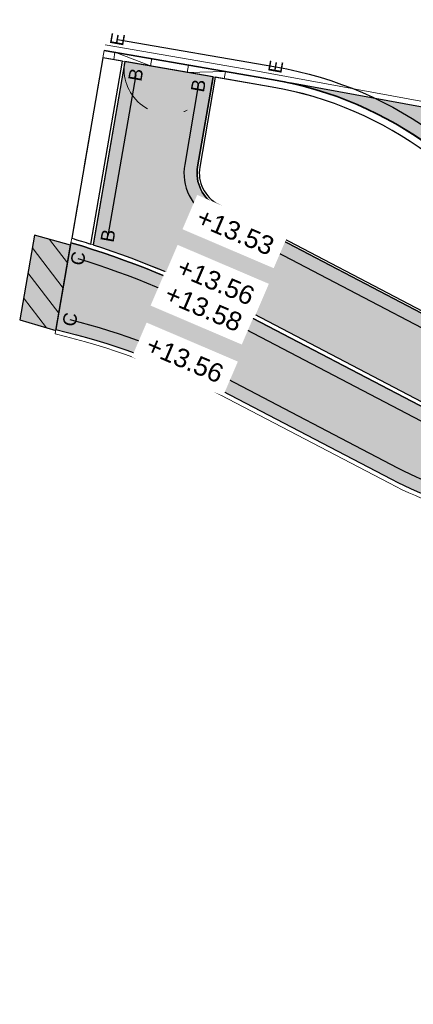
# Model space of a CAD drawing. Header units: metres. Extents: x 131295 to 132236, y 397710 to 398702.
# Tile 117 of 127: x 131680 to 131691, y 398675 to 398702. Entities that reach past the tile are written whole.
import ezdxf
from ezdxf.enums import TextEntityAlignment as Align

# ---------------------------------------------------------------- set-up
doc = ezdxf.new("R2010")
doc.units = ezdxf.units.M
doc.linetypes.add('AL-BANDVERLAGING', pattern=[5, 1.5, -1, 0, -1, 1.5])
doc.linetypes.add('AL-MATERIAALS', pattern=[2, 1, -1])
doc.layers.get('Defpoints').update_dxf_attribs({"color": 128})
for name, color, linetype, lineweight in [('N-KO-bandverlaging', 1, 'AL-BANDVERLAGING', 18), ('N-KO-opsluitband 120x250mm', 2, 'Continuous', 25), ('N-KO-opsluitband 60x200mm', 2, 'Continuous', 25), ('N-KO-opsluitband achterkant', 8, 'Continuous', 5), ('N-KO-tekst banden', 1, 'Continuous', 18), ('N-KO-trottoirband 180-200x250mm', 3, 'Continuous', 35), ('N-KO-trottoirband achterkant', 8, 'Continuous', 5), ('N-KO-verloopband', 1, 'Continuous', 18), ("N-VH-arcering 'MAT' grijs 252", 252, 'Continuous', 18), ("N-VH-arcering 'MAT' grijs 254", 254, 'Continuous', 18), ('N-VH-arcering herstraten', 1, 'Continuous', 18), ('N-VH-goot', 8, 'Continuous', 5), ('X-AL-maatvoering', 1, 'Continuous', 18), ('X-AL-materiaalscheiding', 1, 'AL-MATERIAALS', 18), ('X-AL-planhoogte', 190, 'Continuous', 25)]:
    doc.layers.add(name, color=color, linetype=linetype, lineweight=lineweight)
doc.layers.add("N-VH-arcering 'MAT' kleur 8 (asfaltrood)", color=7, linetype='Continuous', lineweight=18, true_color=0xed7880)
doc.layers.add('X-AL-contourlijnen', color=30, linetype='Continuous', plot=False)
doc.layers.add('X-AL-hulplijn bandenlijnnummers', color=30, linetype='Continuous', plot=False)
doc.styles.add('CS Annotative', font='arial.ttf')
doc.dimstyles.new('CS Annotative', dxfattribs={"dimtxt": 2.5, "dimasz": 3, "dimexe": 0.18, "dimexo": 0.0625, "dimgap": 1, "dimtad": 1, "dimzin": 0, "dimdsep": 46, "dimtxsty": 'CS Annotative', "dimblk": 'CS Dimensionpijl', "dimcen": 0, "dimse1": 1, "dimse2": 1, "dimclrd": 256, "dimclre": 256, "dimclrt": 2, "dimadec": 0, "dimazin": 0, "dimtm": 1e-09, "dimtfac": 1, "dimtofl": 0, "dimtmove": 1, "dimatfit": 3, "dimfxl": 1, "dimtfillclr": 256, "dimtolj": 1, "dimtzin": 0, "dimarcsym": 0})

# ---------------------------------------------------------------- blocks, each defined once
blk = doc.blocks.new('CS Dimensionpijl')
h = blk.add_hatch(color=256)
h.dxf.hatch_style = 1
h.paths.add_polyline_path([(-1, -0.1666666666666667), (0, 0), (-1, 0.1666666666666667)])
at = {"flags": 128}
blk.add_lwpolyline([(0, 0.5), (0, -0.5)], dxfattribs=at)
blk.add_lwpolyline([(-1, -0.1666666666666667), (0, 0), (-1, 0.1666666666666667)], close=True, dxfattribs=at)
blk = doc.blocks.new('*D171')
at = {"layer": 'Defpoints', "color": 0, "transparency": 16777216}
for p in [(131691.240561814, 398698.2589964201), (131685.2763457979, 398690.2322830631)]:
    blk.add_point(p, dxfattribs=at)
at = {"layer": 'X-AL-maatvoering', "lineweight": -2, "transparency": 16777216}
blk.add_line((131693.485523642, 398701.2802929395), (131691.598414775, 398698.7405992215), dxfattribs=at)
at = {"layer": 'X-AL-maatvoering', "lineweight": -2, "transparency": 16777216, "xscale": 0.6000000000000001, "yscale": 0.6000000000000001, "zscale": 0.6000000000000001, "rotation": 233.3859586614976}
blk.add_blockref('CS Dimensionpijl', (131691.240561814, 398698.2589964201), dxfattribs=at)
at = {"layer": 'X-AL-maatvoering', "color": 2, "transparency": 16777216, "insert": (131692.3554502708, 398700.5227901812), "char_height": 0.5, "attachment_point": 5, "rotation": 53.385958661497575, "style": 'CS Annotative'}
blk.add_mtext('\\A1;R10.00', dxfattribs=at)

msp = doc.modelspace()

# ---------------------------------------------------------------- hatches: boundary and pattern name
at = {"layer": "N-VH-arcering 'MAT' grijs 252"}
h = msp.add_hatch(color=256, dxfattribs=at)
h.dxf.hatch_style = 1
edge = h.paths.add_edge_path()
edge.add_arc((131685.2763457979, 398690.2322830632), 10.00000000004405, 30.75324775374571, 77.58469842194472, ccw=False)
edge.add_line((131693.8701200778, 398695.3457010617), (131710.1597442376, 398692.4967892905))
edge.add_arc((131716.2135828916, 398684.5374527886), 9.999999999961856, 79.58098484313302, 127.2564695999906, ccw=False)
edge.add_line((131718.022038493, 398694.3725678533), (131687.4263073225, 398699.9984320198))
at = {"layer": "N-VH-arcering 'MAT' grijs 254"}
h = msp.add_hatch(color=256, dxfattribs=at)
h.dxf.hatch_style = 1
edge = h.paths.add_edge_path()
edge.add_line((131692.091475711, 398693.2309147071), (131685.4780609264, 398696.6971409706))
edge.add_arc((131685.9422840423, 398697.582859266), 1.000000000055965, 170.2252609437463, 242.3400449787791, ccw=False)
edge.add_line((131684.9568011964, 398697.7526342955), (131685.3719334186, 398700.1623271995))
edge.add_line((131685.3719334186, 398700.1623271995), (131683.0073142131, 398700.5729195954))
edge.add_line((131683.0073142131, 398700.5729195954), (131682.160523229, 398695.6576031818))
edge.add_arc((131674.4242268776, 398671.7585630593), 25.12000000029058, 62.34004497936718, 72.06284857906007, ccw=False)
edge.add_line((131686.085511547, 398694.0078066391), (131691.1467912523, 398691.3550861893))
edge.add_arc((131694.804869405, 398698.3345463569), 7.880000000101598, 242.3400449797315, 259.9506514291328)
edge.add_line((131693.4298383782, 398690.5754426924), (131694.4284559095, 398690.4797189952))
edge.add_line((131694.4284559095, 398690.4797189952), (131694.5317407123, 398690.4614153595))
edge.add_arc((131694.6713377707, 398691.2491416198), 0.8000000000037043, 259.9506514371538, 381.4935401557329)
edge.add_arc((131660.8672237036, 398677.9377494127), 37.13058340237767, 21.49354015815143, 22.95634617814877)
edge.add_line((131695.0571497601, 398692.4197789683), (131693.8298364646, 398692.637277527))
edge.add_arc((131694.876814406, 398698.5452244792), 5.999999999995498, 242.3400449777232, 259.9506514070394, ccw=False)
at = {"layer": "N-VH-arcering 'MAT' kleur 8 (asfaltrood)"}
h = msp.add_hatch(color=256, dxfattribs=at)
h.dxf.hatch_style = 1
h.paths.add_polyline_path([(131681.5561820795, 398695.6477686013), (131680.5875227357, 398695.915197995), (131680.1965263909, 398693.64560516), (131681.1618726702, 398693.3589446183)])
h = msp.add_hatch(color=256, dxfattribs=at)
h.dxf.hatch_style = 1
edge = h.paths.add_edge_path()
edge.add_line((131694.4968414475, 398690.2644837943), (131693.4088988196, 398690.4572837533))
edge.add_arc((131694.8048694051, 398698.3345463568), 7.999999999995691, 242.3400449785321, 259.9506514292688, ccw=False)
edge.add_line((131691.0910844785, 398691.2487999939), (131686.0298047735, 398693.9015204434))
edge.add_arc((131674.4242268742, 398671.7585630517), 25.00000000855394, 62.34004497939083, 73.39634061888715)
edge.add_line((131681.5679662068, 398695.7161712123), (131681.1672807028, 398693.3903363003))
edge.add_arc((131676.2279430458, 398673.1068568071), 20.8762208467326, 63.90191455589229, 76.31397667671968, ccw=False)
edge.add_line((131685.4115838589, 398691.8545856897), (131690.1464000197, 398689.3729714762))
edge.add_arc((131694.7329244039, 398698.1238682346), 9.880000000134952, 242.3400449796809, 259.9506514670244)
edge.add_line((131693.0089007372, 398688.395448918), (131693.5694423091, 398688.2961124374))
edge.add_line((131693.5694423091, 398688.2961124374), (131694.5542855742, 398688.1215832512))
edge.add_line((131694.5542855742, 398688.1215832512), (131706.4627122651, 398686.0112291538))
edge.add_line((131706.4627122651, 398686.0112291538), (131708.8889790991, 398685.5812578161))
edge.add_line((131708.8889790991, 398685.5812578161), (131710.3425623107, 398685.3236607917))
edge.add_arc((131712.9390676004, 398699.9753692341), 14.88000000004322, 259.9506514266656, 272.4821893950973)
edge.add_line((131713.5835029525, 398685.1093306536), (131718.9060772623, 398685.3400615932))
edge.add_arc((131720.608683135, 398637.2218580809), 48.14831643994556, 88.95076984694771, 92.02649812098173, ccw=False)
edge.add_line((131721.4903509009, 398685.3621015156), (131721.913371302, 398687.6701772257))
edge.add_arc((131720.7044060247, 398655.5293489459), 32.16355763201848, 87.84585616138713, 94.88572603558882)
edge.add_line((131717.9650775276, 398687.5760417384), (131714.1647992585, 398687.2722556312))
edge.add_arc((131712.9695441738, 398702.2245586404), 14.99999999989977, 259.9506514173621, 274.5703834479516, ccw=False)
edge.add_line((131710.352099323, 398687.4546912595), (131709.3750912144, 398687.6278319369))
edge.add_line((131709.3750912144, 398687.6278319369), (131707.6515630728, 398687.9332673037))
edge.add_line((131707.6515630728, 398687.9332673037), (131694.4968414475, 398690.2644837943))
at = {"layer": 'N-VH-arcering herstraten'}
h = msp.add_hatch(dxfattribs=at)
h.set_pattern_fill('CS-HERSTRATEN', color=256, angle=262.33)
h.set_pattern_definition([(307.33, (0, 0), (0.3975780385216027, 0.3032024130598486), [])])
h.paths.add_polyline_path([(131681.5561820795, 398695.6477686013), (131680.5875227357, 398695.915197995), (131680.1965263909, 398693.64560516), (131681.1618726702, 398693.3589446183)])

# ---------------------------------------------------------------- linework, layer by layer
at = {"layer": 'N-KO-bandverlaging', "flags": 128}
msp.add_lwpolyline([(131683.0073142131, 398700.5729195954, 1.004272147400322), (131685.3719334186, 398700.1623271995)], format="xyb", dxfattribs=at)
at = {"layer": 'N-KO-opsluitband 120x250mm', "flags": 128}
for points in [[(131681.5679662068, 398695.7161712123, -0.04827965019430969), (131686.0298047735, 398693.9015204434), (131691.0910844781, 398691.2487999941, 0.07699236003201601), (131693.4088988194, 398690.4572837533, 0.07699236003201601)], [(131681.1672807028, 398693.3903363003, -0.05421084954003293), (131685.4115838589, 398691.8545856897), (131690.1464000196, 398689.3729714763, 0.07699236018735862), (131693.0089007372, 398688.395448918), (131693.5694423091, 398688.2961124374)]]:
    msp.add_lwpolyline(points, format="xyb", dxfattribs=at)
at = {"layer": 'N-KO-opsluitband 60x200mm', "flags": 128}
msp.add_lwpolyline([(131683.0073142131, 398700.5729195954), (131682.1619717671, 398695.6660114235)], dxfattribs=at)
msp.add_lwpolyline([(131685.3719334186, 398700.1623271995), (131684.9568011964, 398697.7526342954, 0.3254735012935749), (131685.4780609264, 398696.6971409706), (131692.0914757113, 398693.2309147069, 0.07699235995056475), (131693.8298364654, 398692.6372775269), (131695.0571497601, 398692.4197789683)], format="xyb", dxfattribs=at)
at = {"layer": 'N-KO-opsluitband achterkant', "flags": 128}
msp.add_lwpolyline([(131682.948198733, 398700.5831844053), (131682.1028427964, 398695.6761979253)], dxfattribs=at)
for points in [[(131685.4310488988, 398700.1520623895), (131685.0159301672, 398697.7424477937, 0.3254735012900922), (131685.5059143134, 398696.7502840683), (131692.1193290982, 398693.2840578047, 0.07699235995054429), (131693.8403062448, 398692.6963569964), (131695.0291634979, 398692.4856734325)], [(131681.5679662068, 398695.7161712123), (131681.5884840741, 398695.8352700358, -0.04842299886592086), (131686.0855115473, 398694.0078066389), (131691.146791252, 398691.3550861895, 0.07699236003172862), (131693.4298383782, 398690.5754426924)], [(131681.1672807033, 398693.3903363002), (131681.1468598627, 398693.2718006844, -0.05409200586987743), (131685.3573279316, 398691.7475390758), (131690.0906932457, 398689.2666852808, 0.07699236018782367), (131692.9879611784, 398688.2772899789), (131693.5485027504, 398688.1779534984), (131691.1872272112, 398675.1186762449), (131691.098663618, 398675.1346915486), (131689.4555198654, 398666.048212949), (131686.0385693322, 398666.8988229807)]]:
    msp.add_lwpolyline(points, format="xyb", dxfattribs=at)
at = {"layer": 'N-KO-trottoirband 180-200x250mm'}
msp.add_lwpolyline([(131682.4561263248, 398700.8716205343), (131686.9871459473, 398700.0848544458, -0.2374141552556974), (131694.207931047, 398694.7297028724), (131694.2093525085, 398694.7268799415, -0.02283981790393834), (131695.6017966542, 398691.6155379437, -0.5863615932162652), (131694.4968414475, 398690.2644837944), (131693.4088988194, 398690.4572837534)], format="xyb", dxfattribs=at)
at = {"layer": 'N-KO-trottoirband achterkant'}
msp.add_lwpolyline([(131682.4561263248, 398700.8716205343), (131682.4221712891, 398700.6745237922), (131686.9529299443, 398699.8878030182, -0.2374141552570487), (131694.029299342, 398694.6397544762), (131694.0307208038, 398694.6369315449, -0.0228398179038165), (131695.4157048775, 398691.5422586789, -0.5863615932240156), (131694.5317407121, 398690.4614153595), (131694.4284559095, 398690.4797189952), (131693.4298383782, 398690.5754426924), (131693.4088988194, 398690.4572837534)], format="xyb", dxfattribs=at)
at = {"layer": 'N-KO-verloopband', "flags": 128}
for points in [[(131683.7303019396, 398700.6496240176), (131683.6962121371, 398700.453299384), (131682.7450448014, 398700.8207040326), (131682.7109549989, 398700.6243793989)], [(131685.6667264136, 398700.1111393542), (131685.7008162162, 398700.3074639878), (131684.6814692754, 398700.2822193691), (131684.7155590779, 398700.4785440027)]]:
    msp.add_lwpolyline(points, dxfattribs=at)
at = {"layer": 'N-VH-goot', "flags": 128}
for points in [[(131723.0020253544, 398693.6093754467), (131686.4596373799, 398700.3286955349), (131682.481788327, 398701.019409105)], [(131718.022038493, 398694.3725678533), (131687.4263073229, 398699.9984320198)]]:
    msp.add_lwpolyline(points, dxfattribs=at)
at = {"layer": 'X-AL-contourlijnen', "flags": 128}
for points in [[(131682.948198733, 398700.5831844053), (131682.4221712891, 398700.6745237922), (131681.5884840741, 398695.8352700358, -0.005358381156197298), (131682.1028427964, 398695.6761979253)], [(131692.091475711, 398693.2309147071), (131685.4780609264, 398696.6971409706, -0.3254735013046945), (131684.9568011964, 398697.7526342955), (131685.3719334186, 398700.1623271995), (131683.0073142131, 398700.5729195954), (131682.160523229, 398695.6576031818, -0.04244920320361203), (131686.085511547, 398694.0078066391), (131691.1467912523, 398691.3550861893, 0.07699236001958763), (131693.4298383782, 398690.5754426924), (131694.4284559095, 398690.4797189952), (131694.5317407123, 398690.4614153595, 0.5863615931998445), (131695.4157048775, 398691.542258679, 0.006382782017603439), (131695.0571497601, 398692.4197789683), (131693.8298364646, 398692.637277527, -0.07699235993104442)], [(131686.9529299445, 398699.8878030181), (131685.4310488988, 398700.1520623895), (131685.0159301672, 398697.7424477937, 0.3254735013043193), (131685.5059143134, 398696.7502840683), (131692.1193290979, 398693.2840578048, 0.0769923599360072), (131693.8403062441, 398692.6963569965), (131695.0291634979, 398692.4856734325, 0.01601626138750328), (131694.0277970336, 398694.6427366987, 0.2373241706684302)], [(131687.4263073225, 398699.9984320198, -0.2072331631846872), (131693.8701200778, 398695.3457010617), (131710.1597442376, 398692.4967892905, -0.2110770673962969), (131718.022038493, 398694.3725678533)], [(131694.4968414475, 398690.2644837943), (131693.4088988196, 398690.4572837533, -0.07699236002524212), (131691.0910844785, 398691.2487999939), (131686.0298047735, 398693.9015204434, 0.04827965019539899), (131681.5679662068, 398695.7161712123), (131681.1672807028, 398693.3903363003, -0.05421084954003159), (131685.4115838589, 398691.8545856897), (131690.1464000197, 398689.3729714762, 0.07699236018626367), (131693.0089007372, 398688.395448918), (131693.5694423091, 398688.2961124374), (131694.5542855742, 398688.1215832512), (131706.4627122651, 398686.0112291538), (131708.8889790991, 398685.5812578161), (131710.3425623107, 398685.3236607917, 0.05473370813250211), (131713.5835029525, 398685.1093306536), (131718.9060772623, 398685.3400615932, -0.01342120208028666), (131721.4903509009, 398685.3621015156), (131721.913371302, 398687.6701772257, 0.03072689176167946), (131717.9650775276, 398687.5760417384), (131714.1647992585, 398687.2722556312, -0.06387728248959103), (131710.352099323, 398687.4546912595), (131709.3750912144, 398687.6278319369), (131707.6515630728, 398687.9332673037)]]:
    msp.add_lwpolyline(points, format="xyb", close=True, dxfattribs=at)
msp.add_lwpolyline([(131681.5561820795, 398695.6477686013), (131680.5875227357, 398695.915197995), (131680.1965263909, 398693.64560516), (131681.1618726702, 398693.3589446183)], close=True, dxfattribs=at)
at = {"layer": 'X-AL-hulplijn bandenlijnnummers'}
msp.add_lwpolyline([(131682.8115814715, 398701.1651365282), (131687.0470239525, 398700.4296944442, -0.2374141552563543), (131694.5205365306, 398694.8871125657), (131694.5219579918, 398694.8842896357, -0.02283981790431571), (131695.9274572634, 398691.7437766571, -0.5863615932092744), (131694.4357677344, 398689.9198535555), (131693.643222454, 398690.0603046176)], format="xyb", dxfattribs=at)
at = {"layer": 'X-AL-hulplijn bandenlijnnummers', "flags": 128}
msp.add_lwpolyline([(131683.3013007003, 398700.2178534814), (131682.557823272, 398695.9022350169)], dxfattribs=at)
for points in [[(131684.9760819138, 398699.9261036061), (131684.6118822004, 398697.8120555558, 0.3254735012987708), (131685.3155828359, 398696.3871395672), (131691.9289976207, 398692.9209133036, 0.07699235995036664), (131693.7687627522, 398692.292647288), (131694.7006786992, 398692.1274976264)], [(131681.754916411, 398695.2932925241, -0.04523040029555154), (131685.8673266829, 398693.5915190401), (131690.9286063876, 398690.9387985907, 0.06796308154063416), (131693.0534316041, 398690.1702971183)], [(131681.5410618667, 398693.657360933, -0.0507243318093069), (131685.569853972, 398692.1667925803), (131690.3088781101, 398689.6829728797, 0.07699236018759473), (131693.06997445, 398688.7400791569), (131693.3351186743, 398688.6930915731)]]:
    msp.add_lwpolyline(points, format="xyb", dxfattribs=at)
at = {"layer": 'X-AL-materiaalscheiding', "flags": 128}
for points in [[(131682.4221712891, 398700.6745237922), (131681.5884840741, 398695.8352700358)], [(131681.5679662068, 398695.7161712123), (131681.1672807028, 398693.3903363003)]]:
    msp.add_lwpolyline(points, dxfattribs=at)
msp.add_lwpolyline([(131681.5561820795, 398695.6477686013), (131680.5875227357, 398695.915197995), (131680.1965263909, 398693.64560516), (131681.1618726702, 398693.3589446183)], close=True, dxfattribs=at)

# ---------------------------------------------------------------- texts
at = {"layer": 'N-KO-tekst banden', "style": 'CS Annotative'}
for s, p in [('E', (131682.8115814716, 398701.1651365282)), ('E', (131687.0470239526, 398700.4296944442)), ('B', (131683.3013007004, 398700.2178534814)), ('B', (131684.9760819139, 398699.9261036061)), ('B', (131682.5578232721, 398695.9022350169)), ('C', (131681.7549164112, 398695.293292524)), ('C', (131681.5410618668, 398693.657360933))]:
    msp.add_text(s, height=0.3599999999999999, rotation=79.70420456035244, dxfattribs=at).set_placement(p, align=Align.MIDDLE)

# ---------------------------------------------------------------- next in the draw order: texts
at = {"layer": 'X-AL-planhoogte', "char_height": 0.5, "attachment_point": 5, "rotation": 336.83479470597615, "style": 'CS Annotative', "bg_fill": 2}
for s, insert in [('+13.53', (131685.9687040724, 398696.0106016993)), ('+13.58', (131685.1150371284, 398693.9643563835)), ('+13.56', (131684.6159089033, 398692.5885688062))]:
    msp.add_mtext(s, dxfattribs=dict(at, insert=insert))

# ---------------------------------------------------------------- next in the draw order: texts
at = {"layer": 'X-AL-planhoogte', "insert": (131685.4450992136, 398694.6723629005), "char_height": 0.5, "attachment_point": 5, "rotation": 336.83479470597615, "style": 'CS Annotative', "bg_fill": 2}
msp.add_mtext('+13.56', dxfattribs=at)

# ---------------------------------------------------------------- next in the draw order: dimensions: what is measured, and where the dimension line sits
at = {"layer": 'X-AL-maatvoering'}
dim = msp.add_radius_dim(center=(131685.2763457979, 398690.2322830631), mpoint=(131691.240561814, 398698.2589964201), dimstyle='CS Annotative', dxfattribs=at)
dim.commit()
dim.dimension.update_dxf_attribs({"geometry": '*D171', "text_midpoint": (131692.3554502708, 398700.5227901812)})

doc.saveas('drawing.dxf')
